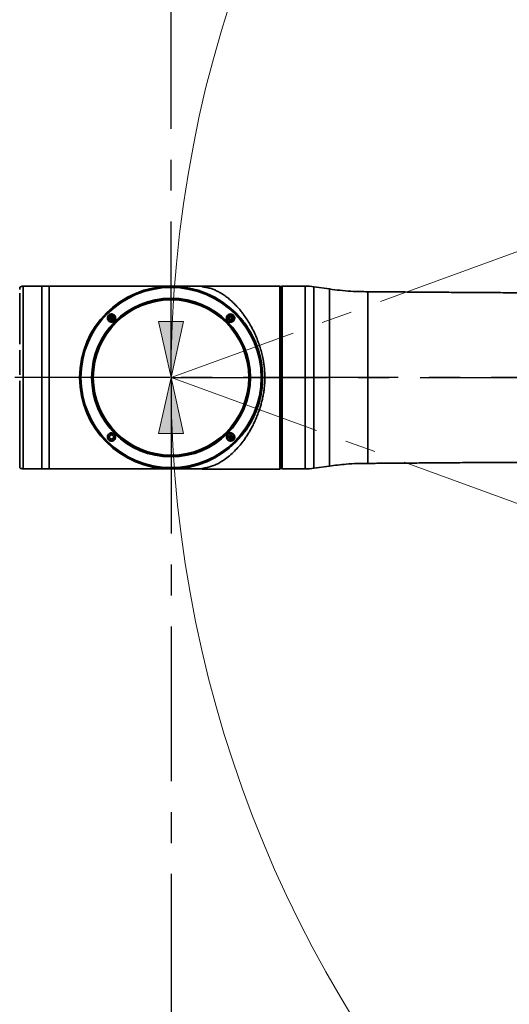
# Model space of a CAD drawing. Header units: millimetres. Extents: x 0 to 840, y 0 to 594.
# Tile 11 of 30: x 175 to 215, y 321 to 401. Entities that reach past the tile are written whole.
import ezdxf

# ---------------------------------------------------------------- set-up
doc = ezdxf.new("R2010")
doc.units = ezdxf.units.MM
doc.linetypes.add('CENTERX2', pattern=[20.32, 12.7, -2.54, 2.54, -2.54])
doc.layers.get('0').update_dxf_attribs({"lineweight": 18})
doc.layers.add('中心线层', color=6, linetype='CENTERX2', lineweight=25)
doc.layers.add('标注层', color=150, linetype='Continuous', lineweight=18)
doc.styles.add('SLDTEXTSTYLE1', font='txt', dxfattribs={"width": 0.7})
doc.dimstyles.new('SLDDIMSTYLE1', dxfattribs={"dimtxt": 7, "dimasz": 4, "dimexe": 0, "dimexo": 0.0625, "dimgap": 1.75, "dimtad": 0, "dimtih": 1, "dimtoh": 1, "dimdec": 0, "dimlfac": 10, "dimzin": 12, "dimdsep": 46, "dimtxsty": 'SLDTEXTSTYLE1', "dimcen": 0, "dimdle": 8, "dimadec": 0, "dimazin": 3, "dimtfac": 1, "dimtdec": 3, "dimtofl": 0, "dimtmove": 0, "dimatfit": 3, "dimfxl": 1, "dimfrac": 2, "dimtolj": 1, "dimarcsym": 0})

# ---------------------------------------------------------------- blocks, each defined once
blk = doc.blocks.new('块1')
at = {"linetype": 'Continuous'}
blk.add_hatch(color=7, dxfattribs=at).paths.add_polyline_path([(1094.87, 1153.97), (1089.77, 1130.97), (1099.97, 1130.97)], flags=0)
at = {"color": 7, "linetype": 'Continuous', "lineweight": 18}
for p, q in [((1094.87, 1153.97), (1089.77, 1130.97)), ((1099.97, 1130.97), (1094.87, 1153.97)), ((1089.77, 1130.97), (1099.97, 1130.97))]:
    blk.add_line(p, q, dxfattribs=at)
blk = doc.blocks.new('SW_CENTERMARKSYMBOL_1')
at = {"layer": '中心线层', "color": 0}
blk.add_line((-0.1, 0), (-100.05, 0), dxfattribs=at)
blk = doc.blocks.new('SW_CENTERMARKSYMBOL_3')
at = {"layer": '中心线层', "color": 0}
for p, q in [((0, 0.1), (0, 71.65)), ((-0.1, 0), (-71.65, 0)), ((0, 0), (-0.05, 0)), ((0, 0), (0, 0.05)), ((0, 0), (0, -0.05)), ((0, 0), (0.05, 0)), ((0.1, 0), (71.65, 0)), ((0, -0.1), (0, -71.65))]:
    blk.add_line(p, q, dxfattribs=at)
blk = doc.blocks.new('SW_CENTERMARKSYMBOL_4')
at = {"layer": '中心线层', "color": 0}
blk.add_line((-0.1, 0), (-100.05, 0), dxfattribs=at)
blk = doc.blocks.new('*X33')
at = {"layer": '标注层', "linetype": 'Continuous'}
blk.add_hatch(color=0, dxfattribs=at).paths.add_polyline_path([(136.339, 421.995), (133.944, 425.267), (133.012, 424.313)], flags=0)
at = {"layer": '标注层', "color": 0, "linetype": 'Continuous'}
for q in [(117.874, 434.391), (136.339, 421.995)]:
    blk.add_line((123.649, 434.391), q, dxfattribs=at)
at = {"layer": '标注层', "color": 0, "insert": (108.061, 434.391), "char_height": 7, "width": 35.75084, "attachment_point": 5, "style": 'SLDTEXTSTYLE1'}
blk.add_mtext('%%C1432', dxfattribs=at)

msp = doc.modelspace()

# ---------------------------------------------------------------- linework, layer by layer
at = {"color": 7, "linetype": 'CENTERX2', "lineweight": 18}
for p, q in [((254.841, 396.453), (187.559, 371.964)), ((187.559, 371.964), (254.841, 347.475))]:
    msp.add_line(p, q, dxfattribs=at)
at = {"color": 7, "linetype": 'Continuous', "lineweight": 35}
for p, q in [((176.978, 379.464), (175.432, 379.464)), ((177.558, 379.464), (176.978, 379.464)), ((187.716, 379.464), (187.558, 379.464)), ((187.694, 379.463), (187.696, 379.463)), ((190.082, 379.464), (188.888, 379.464)), ((196.128, 379.472), (190.12, 379.472)), ((196.481, 379.471), (196.207, 379.471)), ((196.535, 379.417), (196.491, 379.461)), ((196.538, 379.414), (196.535, 379.417)), ((196.678, 379.464), (196.558, 379.414)), ((198.558, 379.464), (196.678, 379.464)), ((200.546, 379.232), (199.261, 379.414)), ((182.463, 376.627), (182.455, 376.635)), ((182.622, 376.943), (182.564, 376.843)), ((182.564, 376.843), (182.622, 376.743)), ((182.737, 376.943), (182.622, 376.943)), ((182.622, 376.743), (182.737, 376.743)), ((182.737, 376.943), (182.679, 376.843)), ((182.795, 376.843), (182.679, 376.843)), ((182.795, 376.843), (182.737, 376.943)), ((182.737, 376.743), (182.795, 376.843)), ((182.896, 377.059), (182.906, 377.048)), ((192.188, 376.625), (192.203, 376.608)), ((192.22, 376.625), (192.206, 376.64)), ((192.437, 376.959), (192.337, 376.901)), ((192.337, 376.901), (192.337, 376.785)), ((192.337, 376.785), (192.437, 376.728)), ((192.537, 376.901), (192.437, 376.959)), ((192.437, 376.728), (192.537, 376.785)), ((192.537, 376.785), (192.537, 376.901)), ((192.653, 377.058), (192.666, 377.044)), ((192.693, 377.067), (192.678, 377.084)), ((182.464, 366.87), (182.452, 366.883)), ((182.897, 367.303), (182.909, 367.29)), ((182.927, 367.306), (182.914, 367.32)), ((192.221, 366.869), (192.194, 366.899)), ((192.38, 367.185), (192.322, 367.085)), ((192.322, 367.085), (192.38, 366.985)), ((192.322, 367.085), (192.437, 367.085)), ((192.495, 367.185), (192.38, 367.185)), ((192.38, 367.185), (192.437, 367.085)), ((192.38, 366.985), (192.495, 366.985)), ((192.493, 366.79), (192.732, 367.029)), ((192.553, 367.085), (192.495, 367.185)), ((192.495, 366.985), (192.553, 367.085)), ((192.654, 367.301), (192.678, 367.273)), ((182.426, 366.859), (182.439, 366.845)), ((182.601, 366.811), (182.623, 366.79)), ((175.432, 364.464), (176.978, 364.464)), ((176.978, 364.464), (177.558, 364.464)), ((187.558, 364.464), (187.716, 364.464)), ((188.888, 364.464), (190.082, 364.464)), ((190.12, 364.457), (196.481, 364.457)), ((196.481, 364.457), (196.538, 364.514)), ((196.558, 364.514), (196.678, 364.464)), ((196.678, 364.464), (198.558, 364.464)), ((199.261, 364.514), (200.546, 364.696))]:
    msp.add_line(p, q, dxfattribs=at)
at = {"color": 8, "linetype": 'Continuous', "lineweight": 35}
for points in [[(175.151, 379.187), (175.151, 379.285), (175.151, 379.349), (175.151, 379.377)], [(175.432, 378.654), (175.432, 378.872), (175.432, 379.057), (175.432, 379.208), (175.432, 379.325), (175.432, 379.407), (175.432, 379.453), (175.432, 379.464)], [(177.558, 364.464), (177.558, 364.482), (177.558, 364.535), (177.558, 364.624), (177.558, 364.748), (177.558, 364.907), (177.558, 365.099), (177.558, 365.323), (177.558, 365.579), (177.558, 365.866), (177.558, 366.182), (177.558, 366.525), (177.558, 366.895), (177.558, 367.288), (177.558, 367.704), (177.558, 368.14), (177.558, 368.594), (177.558, 369.064), (177.558, 369.548), (177.558, 370.044), (177.558, 370.549), (177.558, 371.06), (177.558, 371.576), (177.558, 372.094), (177.558, 372.611), (177.558, 373.125), (177.558, 373.633), (177.558, 374.133), (177.558, 374.624), (177.558, 375.101), (177.558, 375.564), (177.558, 376.009), (177.558, 376.435), (177.558, 376.84), (177.558, 377.221), (177.558, 377.578), (177.558, 377.908), (177.558, 378.209), (177.558, 378.481), (177.558, 378.721), (177.558, 378.93), (177.558, 379.105), (177.558, 379.246), (177.558, 379.353), (177.558, 379.424), (177.558, 379.46), (177.558, 379.464)], [(190.12, 379.417), (190.12, 379.441), (190.12, 379.458), (190.12, 379.468), (190.12, 379.472)], [(198.558, 379.464), (198.558, 379.454), (198.558, 379.409), (198.558, 379.329), (198.558, 379.214), (198.558, 379.064), (198.558, 378.881), (198.558, 378.664), (198.558, 378.416), (198.558, 378.136), (198.558, 377.828), (198.558, 377.491), (198.558, 377.128), (198.558, 376.741), (198.558, 376.33), (198.558, 375.899), (198.558, 375.45), (198.558, 374.983), (198.558, 374.502), (198.558, 374.009), (198.558, 373.507), (198.558, 372.996), (198.558, 372.482), (198.558, 371.964)], [(199.261, 379.414), (199.261, 379.404), (199.261, 379.36), (199.261, 379.28), (199.261, 379.166), (199.261, 379.017), (199.261, 378.835), (199.261, 378.62), (199.261, 378.373), (199.261, 378.096), (199.261, 377.789), (199.261, 377.455), (199.261, 377.094), (199.261, 376.709), (199.261, 376.302), (199.261, 375.873), (199.261, 375.426), (199.261, 374.963), (199.261, 374.485), (199.261, 373.996), (199.261, 373.496), (199.261, 372.99), (199.261, 372.478), (199.261, 371.964)], [(175.151, 374.691), (175.151, 375.16), (175.151, 375.614), (175.151, 376.05), (175.151, 376.467), (175.151, 376.863), (175.151, 377.235), (175.151, 377.583), (175.151, 377.903), (175.151, 378.195), (175.151, 378.457), (175.151, 378.689), (175.151, 378.888)], [(175.432, 364.464), (175.432, 364.473), (175.432, 364.516), (175.432, 364.594), (175.432, 364.708), (175.432, 364.856), (175.432, 365.038), (175.432, 365.253), (175.432, 365.5), (175.432, 365.778), (175.432, 366.086), (175.432, 366.421), (175.432, 366.783), (175.432, 367.169), (175.432, 367.579), (175.432, 368.009), (175.432, 368.458), (175.432, 368.924), (175.432, 369.404), (175.432, 369.896), (175.432, 370.399), (175.432, 370.908), (175.432, 371.423), (175.432, 371.941), (175.432, 372.458), (175.432, 372.973), (175.432, 373.483), (175.432, 373.987), (175.432, 374.48), (175.432, 374.961), (175.432, 375.429), (175.432, 375.879), (175.432, 376.311), (175.432, 376.723), (175.432, 377.111), (175.432, 377.475), (175.432, 377.813), (175.432, 378.123), (175.432, 378.404), (175.432, 378.654)], [(175.151, 372.197), (175.151, 372.707), (175.151, 373.215), (175.151, 373.716), (175.151, 374.209)], [(198.558, 371.964), (198.558, 371.447), (198.558, 370.932), (198.558, 370.422), (198.558, 369.919), (198.558, 369.426), (198.558, 368.945), (198.558, 368.479), (198.558, 368.029), (198.558, 367.598), (198.558, 367.187), (198.558, 366.8), (198.558, 366.437), (198.558, 366.1), (198.558, 365.792), (198.558, 365.512), (198.558, 365.264), (198.558, 365.047), (198.558, 364.864), (198.558, 364.714), (198.558, 364.599), (198.558, 364.519), (198.558, 364.474), (198.558, 364.464)], [(199.261, 371.964), (199.261, 371.45), (199.261, 370.939), (199.261, 370.432), (199.261, 369.932), (199.261, 369.443), (199.261, 368.965), (199.261, 368.502), (199.261, 368.055), (199.261, 367.627), (199.261, 367.219), (199.261, 366.834), (199.261, 366.474), (199.261, 366.139), (199.261, 365.833), (199.261, 365.555), (199.261, 365.308), (199.261, 365.093), (199.261, 364.911), (199.261, 364.762), (199.261, 364.648), (199.261, 364.568), (199.261, 364.524), (199.261, 364.514)], [(175.151, 364.55), (175.151, 364.551), (175.151, 364.576), (175.151, 364.636), (175.151, 364.731), (175.151, 364.86), (175.151, 365.024), (175.151, 365.22), (175.151, 365.448), (175.151, 365.708), (175.151, 365.998), (175.151, 366.315), (175.151, 366.66), (175.151, 367.03), (175.151, 367.424), (175.151, 367.839), (175.151, 368.274), (175.151, 368.726), (175.151, 369.194), (175.151, 369.675), (175.151, 370.167), (175.151, 370.668), (175.151, 371.174), (175.151, 371.685)], [(190.12, 364.457), (190.12, 364.46), (190.12, 364.47), (190.12, 364.487), (190.12, 364.511)]]:
    msp.add_lwpolyline(points, dxfattribs=at)
at = {"color": 7, "linetype": 'Continuous', "lineweight": 35}
for points in [[(176.978, 364.464), (176.978, 364.465), (176.978, 364.49), (176.978, 364.551), (176.978, 364.647), (176.978, 364.778), (176.978, 364.943), (176.978, 365.142), (176.978, 365.373), (176.978, 365.636), (176.978, 365.928), (176.978, 366.25), (176.978, 366.599), (176.978, 366.973), (176.978, 367.371), (176.978, 367.791), (176.978, 368.231), (176.978, 368.689), (176.978, 369.162), (176.978, 369.649), (176.978, 370.146), (176.978, 370.653), (176.978, 371.165), (176.978, 371.682), (176.978, 372.199), (176.978, 372.716), (176.978, 373.229), (176.978, 373.736), (176.978, 374.235), (176.978, 374.722), (176.978, 375.197), (176.978, 375.656), (176.978, 376.098), (176.978, 376.52), (176.978, 376.92), (176.978, 377.296), (176.978, 377.648), (176.978, 377.972), (176.978, 378.267), (176.978, 378.533), (176.978, 378.767), (176.978, 378.968), (176.978, 379.137), (176.978, 379.271), (176.978, 379.37), (176.978, 379.434), (176.978, 379.463), (176.978, 379.464)], [(176.978, 379.464), (176.978, 379.46), (176.978, 379.424), (176.978, 379.353), (176.978, 379.246), (176.978, 379.105), (176.978, 378.93), (176.978, 378.721), (176.978, 378.481), (176.978, 378.209), (176.978, 377.908), (176.978, 377.578), (176.978, 377.221), (176.978, 376.84), (176.978, 376.435), (176.978, 376.009), (176.978, 375.564), (176.978, 375.101), (176.978, 374.624), (176.978, 374.133), (176.978, 373.633), (176.978, 373.125), (176.978, 372.611), (176.978, 372.094), (176.978, 371.576), (176.978, 371.06), (176.978, 370.549), (176.978, 370.044), (176.978, 369.548), (176.978, 369.064), (176.978, 368.594), (176.978, 368.14), (176.978, 367.704), (176.978, 367.288), (176.978, 366.895), (176.978, 366.525), (176.978, 366.182), (176.978, 365.866), (176.978, 365.579), (176.978, 365.323), (176.978, 365.099), (176.978, 364.907), (176.978, 364.748), (176.978, 364.624), (176.978, 364.535), (176.978, 364.482), (176.978, 364.464)], [(196.128, 379.472), (196.128, 379.472), (196.128, 379.472), (196.128, 379.472), (196.128, 379.472), (196.128, 379.472), (196.128, 379.472), (196.128, 379.472), (196.128, 379.472)], [(196.481, 364.457), (196.481, 364.461), (196.481, 364.497), (196.481, 364.567), (196.481, 364.673), (196.481, 364.813), (196.481, 364.987), (196.481, 365.194), (196.481, 365.434), (196.481, 365.703), (196.481, 366.003), (196.481, 366.331), (196.481, 366.685), (196.481, 367.064), (196.481, 367.467), (196.481, 367.891), (196.481, 368.334), (196.481, 368.794), (196.481, 369.269), (196.481, 369.757), (196.481, 370.255), (196.481, 370.762), (196.481, 371.274), (196.481, 371.789), (196.481, 372.306), (196.481, 372.82), (196.481, 373.331), (196.481, 373.835), (196.481, 374.33), (196.481, 374.814), (196.481, 375.285), (196.481, 375.74), (196.481, 376.177), (196.481, 376.594), (196.481, 376.989), (196.481, 377.361), (196.481, 377.706), (196.481, 378.025), (196.481, 378.315), (196.481, 378.575), (196.481, 378.804), (196.481, 379.001), (196.481, 379.164), (196.481, 379.293), (196.481, 379.388), (196.481, 379.447), (196.481, 379.471)], [(196.538, 364.514), (196.538, 364.518), (196.538, 364.554), (196.538, 364.624), (196.538, 364.729), (196.538, 364.868), (196.538, 365.041), (196.538, 365.247), (196.538, 365.484), (196.538, 365.752), (196.538, 366.05), (196.538, 366.375), (196.538, 366.727), (196.538, 367.104), (196.538, 367.504), (196.538, 367.924), (196.538, 368.364), (196.538, 368.821), (196.538, 369.293), (196.538, 369.778), (196.538, 370.272), (196.538, 370.775), (196.538, 371.284), (196.538, 371.795), (196.538, 372.308), (196.538, 372.819), (196.538, 373.325), (196.538, 373.826), (196.538, 374.317), (196.538, 374.798), (196.538, 375.265), (196.538, 375.716), (196.538, 376.15), (196.538, 376.564), (196.538, 376.956), (196.538, 377.324), (196.538, 377.667), (196.538, 377.983), (196.538, 378.271), (196.538, 378.528), (196.538, 378.755), (196.538, 378.95), (196.538, 379.111), (196.538, 379.239), (196.538, 379.332), (196.538, 379.39), (196.538, 379.414)], [(196.558, 379.414), (196.558, 379.396), (196.558, 379.343), (196.558, 379.255), (196.558, 379.132), (196.558, 378.975), (196.558, 378.784), (196.558, 378.561), (196.558, 378.306), (196.558, 378.021), (196.558, 377.708), (196.558, 377.367), (196.558, 377), (196.558, 376.609), (196.558, 376.196), (196.558, 375.763), (196.558, 375.312), (196.558, 374.845), (196.558, 374.364), (196.558, 373.872), (196.558, 373.37), (196.558, 372.862), (196.558, 372.35), (196.558, 371.835), (196.558, 371.322), (196.558, 370.811), (196.558, 370.306), (196.558, 369.809), (196.558, 369.322), (196.558, 368.848), (196.558, 368.389), (196.558, 367.946), (196.558, 367.523), (196.558, 367.121), (196.558, 366.742), (196.558, 366.388), (196.558, 366.06), (196.558, 365.761), (196.558, 365.491), (196.558, 365.252), (196.558, 365.045), (196.558, 364.871), (196.558, 364.731), (196.558, 364.625), (196.558, 364.554), (196.558, 364.519), (196.558, 364.514)], [(196.678, 379.464), (196.678, 379.46), (196.678, 379.424), (196.678, 379.353), (196.678, 379.246), (196.678, 379.105), (196.678, 378.93), (196.678, 378.721), (196.678, 378.481), (196.678, 378.209), (196.678, 377.908), (196.678, 377.578), (196.678, 377.221), (196.678, 376.84), (196.678, 376.435), (196.678, 376.009), (196.678, 375.564), (196.678, 375.101), (196.678, 374.624), (196.678, 374.133), (196.678, 373.633), (196.678, 373.125), (196.678, 372.611), (196.678, 372.094), (196.678, 371.576), (196.678, 371.06), (196.678, 370.549), (196.678, 370.044), (196.678, 369.548), (196.678, 369.064), (196.678, 368.594), (196.678, 368.14), (196.678, 367.704), (196.678, 367.288), (196.678, 366.895), (196.678, 366.525), (196.678, 366.182), (196.678, 365.866), (196.678, 365.579), (196.678, 365.323), (196.678, 365.099), (196.678, 364.907), (196.678, 364.748), (196.678, 364.624), (196.678, 364.535), (196.678, 364.482), (196.678, 364.464)], [(200.546, 364.696), (200.546, 364.714), (200.546, 364.767), (200.546, 364.855), (200.546, 364.978), (200.546, 365.135), (200.546, 365.325), (200.546, 365.547), (200.546, 365.801), (200.546, 366.084), (200.546, 366.397), (200.546, 366.736), (200.546, 367.101), (200.546, 367.49), (200.546, 367.9), (200.546, 368.33), (200.546, 368.778), (200.546, 369.242), (200.546, 369.718), (200.546, 370.206), (200.546, 370.702), (200.546, 371.204), (200.546, 371.71), (200.546, 372.218), (200.546, 372.724), (200.546, 373.226), (200.546, 373.722), (200.546, 374.21), (200.546, 374.687), (200.546, 375.15), (200.546, 375.598), (200.546, 376.028), (200.546, 376.439), (200.546, 376.827), (200.546, 377.192), (200.546, 377.532), (200.546, 377.844), (200.546, 378.128), (200.546, 378.381), (200.546, 378.604), (200.546, 378.794), (200.546, 378.95), (200.546, 379.073), (200.546, 379.161), (200.546, 379.214), (200.546, 379.232)], [(203.684, 364.919), (203.684, 364.937), (203.684, 364.99), (203.684, 365.08), (203.684, 365.204), (203.684, 365.363), (203.684, 365.555), (203.684, 365.78), (203.684, 366.037), (203.684, 366.324), (203.684, 366.64), (203.684, 366.982), (203.684, 367.35), (203.684, 367.742), (203.684, 368.155), (203.684, 368.588), (203.684, 369.037), (203.684, 369.502), (203.684, 369.979), (203.684, 370.466), (203.684, 370.961), (203.684, 371.461), (203.684, 371.964), (203.684, 372.467), (203.684, 372.967), (203.684, 373.462), (203.684, 373.949), (203.684, 374.426), (203.684, 374.891), (203.684, 375.341), (203.684, 375.773), (203.684, 376.186), (203.684, 376.578), (203.684, 376.946), (203.684, 377.289), (203.684, 377.604), (203.684, 377.891), (203.684, 378.148), (203.684, 378.373), (203.684, 378.565), (203.684, 378.724), (203.684, 378.848), (203.684, 378.938), (203.684, 378.992), (203.684, 379.009)]]:
    msp.add_lwpolyline(points, dxfattribs=at)
for centre, radius in [((187.558, 371.964), 7.5), ((187.558, 371.964), 7.473), ((187.558, 371.964), 7.468), ((187.558, 371.964), 7.388), ((187.558, 371.964), 6.514), ((187.558, 371.964), 6.486), ((187.558, 371.964), 6.425), ((187.558, 371.964), 6.375), ((182.679, 376.843), 0.3), ((182.679, 367.085), 0.3), ((192.437, 367.085), 0.3)]:
    msp.add_circle(centre, radius, dxfattribs=at)
at = {"color": 7, "linetype": 'Continuous', "lineweight": 18}
msp.add_arc((287.559, 371.964), 100, 275, 265, dxfattribs=at)
at = {"color": 7, "linetype": 'CENTERX2', "lineweight": 18}
msp.add_arc((187.559, 371.964), 71.6, 20, 340, dxfattribs=at)
at = {"color": 7, "linetype": 'Continuous', "lineweight": 35}
for centre, radius, start, end in [((175.432, 378.964), 0.5, 90, 124.07721), ((190.12, 379.372), 0.0995, 90, 112.33165), ((192.82, 379.46), 2.738, 179.90832, 180.04959), ((198.557, 374.464), 5, 81.91437, 89.99016), ((192.437, 376.843), 0.3, 60.28935, 45), ((175.432, 364.964), 0.5, 235.92281, 270), ((192.823, 364.468), 2.74, 179.95045, 180.09162), ((190.12, 364.556), 0.0995, 247.66835, 270), ((198.557, 369.464), 5, 270.00984, 278.08563)]:
    msp.add_arc(centre, radius, start, end, dxfattribs=at)
for points, knots in [([(187.558, 379.464), (187.556, 379.464), (187.552, 379.464), (187.511, 379.464), (187.422, 379.464), (187.261, 379.464), (187.018, 379.464), (186.69, 379.464), (186.288, 379.464), (185.836, 379.464), (185.366, 379.464), (184.919, 379.464), (184.469, 379.464), (184.04, 379.464), (183.641, 379.464), (183.262, 379.464), (182.877, 379.464), (182.407, 379.464), (181.834, 379.464), (181.174, 379.464), (180.508, 379.464), (179.867, 379.464), (179.266, 379.464), (178.754, 379.464), (178.335, 379.464), (178.012, 379.464), (177.78, 379.464), (177.636, 379.464), (177.581, 379.464), (177.558, 379.464)], [0, 0, 0, 0, 0.351029, 0.771591, 1.251708, 1.79236, 2.392819, 2.932788, 3.500296, 4.082469, 4.518957, 4.944923, 5.335463, 5.684708, 5.994292, 6.266228, 6.536841, 6.8329, 7.262925, 7.714117, 8.14885, 8.559295, 8.940877, 9.28892, 9.523574, 9.729428, 9.895741, 9.958012, 9.999998, 9.999998, 9.999998, 9.999998]), ([(189.6, 379.463), (189.51, 379.463), (189.323, 379.463), (189.043, 379.463), (188.782, 379.463), (188.56, 379.463), (188.369, 379.463), (188.171, 379.463), (187.959, 379.463), (187.793, 379.463), (187.722, 379.463), (187.7, 379.463)], [0, 0, 0, 0, 0.199783, 0.414547, 0.655674, 0.847002, 1.007147, 1.2082, 1.457852, 1.756949, 1.899888, 1.899888, 1.899888, 1.899888]), ([(189.568, 379.463), (189.598, 379.463), (189.681, 379.463), (189.814, 379.463), (189.96, 379.461), (190.042, 379.459), (190.082, 379.457)], [0, 0, 0, 0, 0.0824559, 0.2268985, 0.3709619, 0.5145819, 0.5145819, 0.5145819, 0.5145819]), ([(190.082, 379.457), (190.084, 379.453), (190.086, 379.446), (190.094, 379.432), (190.103, 379.425), (190.109, 379.42), (190.115, 379.418), (190.118, 379.417), (190.119, 379.417), (190.12, 379.417)], [0, 0, 0, 0, 0.02915797, 0.04373867, 0.05102919, 0.05596244, 0.05744815, 0.05795552, 0.05831857, 0.05831857, 0.05831857, 0.05831857]), ([(190.12, 379.417), (190.231, 379.401), (190.457, 379.369), (190.765, 379.29), (191.056, 379.188), (191.338, 379.062), (191.618, 378.912), (191.911, 378.725), (192.207, 378.507), (192.492, 378.266), (192.759, 378.011), (193.01, 377.746), (193.243, 377.473), (193.493, 377.154), (193.753, 376.783), (194.023, 376.346), (194.274, 375.883), (194.503, 375.394), (194.702, 374.9), (194.866, 374.416), (194.999, 373.945), (195.125, 373.382), (195.227, 372.723), (195.242, 372.214), (195.249, 371.964)], [0, 0, 0, 0, 0.38468, 0.791324, 1.219592, 1.590675, 1.996817, 2.438086, 2.891024, 3.325184, 3.740611, 4.137358, 4.515492, 4.875082, 5.381214, 5.860551, 6.344987, 6.837381, 7.307695, 7.730279, 8.136484, 8.527165, 9.145883, 9.743, 9.743, 9.743, 9.743]), ([(196.207, 379.471), (196.197, 379.471), (196.176, 379.471), (196.15, 379.471), (196.132, 379.471), (196.129, 379.472), (196.128, 379.472)], [0, 0, 0, 0, 0.0196788, 0.03927757, 0.05892582, 0.07860698, 0.07860698, 0.07860698, 0.07860698]), ([(196.481, 379.471), (196.481, 379.471), (196.481, 379.471), (196.482, 379.47), (196.484, 379.468), (196.487, 379.465), (196.49, 379.462), (196.491, 379.461)], [0, 0, 0, 0, 0.00196214, 0.00391667, 0.00663368, 0.01040689, 0.0142229, 0.0142229, 0.0142229, 0.0142229]), ([(200.546, 379.232), (200.828, 379.193), (201.414, 379.111), (202.239, 379.044), (203.003, 379.015), (203.462, 379.011), (203.684, 379.009)], [0, 0, 0, 0, 0.856748, 1.772184, 2.483085, 3.149532, 3.149532, 3.149532, 3.149532]), ([(203.684, 379.009), (204.094, 379.006), (204.934, 379), (206.239, 378.99), (207.635, 378.979), (209.14, 378.967), (210.74, 378.954), (212.414, 378.943), (214.133, 378.933), (215.874, 378.925), (217.038, 378.922), (217.617, 378.921)], [0, 0, 0, 0, 1.229217, 2.521134, 3.913385, 5.420127, 7.036293, 8.710728, 10.442233, 12.195532, 13.933086, 13.933086, 13.933086, 13.933086]), ([(182.925, 377.073), (182.891, 377.102), (182.84, 377.147), (182.754, 377.176), (182.667, 377.187), (182.557, 377.169), (182.443, 377.1), (182.363, 376.991), (182.332, 376.86), (182.351, 376.725), (182.403, 376.654), (182.428, 376.619)], [0, 0, 0, 0, 0.134732, 0.20318, 0.271422, 0.397966, 0.527667, 0.659251, 0.790821, 0.92244, 1.054233, 1.054233, 1.054233, 1.054233]), ([(182.455, 376.635), (182.44, 376.653), (182.413, 376.688), (182.382, 376.76), (182.371, 376.835), (182.38, 376.91), (182.405, 376.985), (182.462, 377.067), (182.546, 377.122), (182.622, 377.144), (182.697, 377.151), (182.773, 377.137), (182.844, 377.104), (182.878, 377.075), (182.896, 377.059)], [0, 0, 0, 0, 0.0705167, 0.1331956, 0.2348458, 0.2964536, 0.3563826, 0.4710398, 0.585933, 0.6459094, 0.7075277, 0.8102727, 0.873695, 0.9450678, 0.9450678, 0.9450678, 0.9450678]), ([(182.679, 377.128), (182.699, 377.127), (182.751, 377.124), (182.83, 377.091), (182.904, 377.027), (182.952, 376.942), (182.97, 376.847), (182.955, 376.75), (182.908, 376.664), (182.836, 376.599), (182.756, 376.564), (182.682, 376.556), (182.608, 376.564), (182.528, 376.595), (182.455, 376.659), (182.406, 376.744), (182.389, 376.84), (182.404, 376.936), (182.45, 377.022), (182.522, 377.087), (182.603, 377.123), (182.657, 377.127), (182.679, 377.128)], [0, 0, 0, 0, 0.059782, 0.155789, 0.251794, 0.347798, 0.443804, 0.53981, 0.635814, 0.731822, 0.827829, 0.894341, 0.954125, 1.050132, 1.146137, 1.242141, 1.338147, 1.434153, 1.530159, 1.626164, 1.722171, 1.788689, 1.788689, 1.788689, 1.788689]), ([(182.428, 376.619), (182.459, 376.592), (182.51, 376.546), (182.598, 376.516), (182.688, 376.505), (182.774, 376.52), (182.851, 376.556), (182.92, 376.608), (182.973, 376.678), (183.004, 376.761), (183.018, 376.849), (183.004, 376.94), (182.968, 377.02), (182.938, 377.056), (182.925, 377.073)], [0, 0, 0, 0, 0.122227, 0.20575, 0.275144, 0.395898, 0.46173, 0.527329, 0.649297, 0.718761, 0.789282, 0.915089, 0.988368, 1.054411, 1.054411, 1.054411, 1.054411]), ([(182.906, 377.048), (182.922, 377.029), (182.95, 376.993), (182.98, 376.92), (182.99, 376.846), (182.981, 376.772), (182.955, 376.697), (182.897, 376.615), (182.813, 376.561), (182.737, 376.539), (182.664, 376.533), (182.59, 376.546), (182.518, 376.579), (182.482, 376.61), (182.463, 376.627)], [0, 0, 0, 0, 0.075109, 0.1395432, 0.2359508, 0.2984119, 0.3587739, 0.4729629, 0.5873831, 0.6479663, 0.7107151, 0.8059783, 0.8714037, 0.9485214, 0.9485214, 0.9485214, 0.9485214]), ([(182.679, 377.008), (182.698, 377.006), (182.735, 377.003), (182.784, 376.974), (182.822, 376.932), (182.843, 376.88), (182.846, 376.824), (182.83, 376.769), (182.798, 376.724), (182.751, 376.691), (182.709, 376.679), (182.667, 376.677), (182.624, 376.684), (182.574, 376.712), (182.537, 376.754), (182.515, 376.806), (182.512, 376.863), (182.528, 376.917), (182.561, 376.963), (182.607, 376.995), (182.649, 377.007), (182.674, 377.008), (182.679, 377.008)], [0, 0, 0, 0, 0.055585, 0.111175, 0.166764, 0.222351, 0.277942, 0.33353, 0.389118, 0.444709, 0.500294, 0.517713, 0.573306, 0.628891, 0.684481, 0.740069, 0.795661, 0.851247, 0.906835, 0.962426, 1.018017, 1.035438, 1.035438, 1.035438, 1.035438]), ([(192.678, 377.084), (192.644, 377.111), (192.575, 377.165), (192.443, 377.19), (192.315, 377.167), (192.205, 377.097), (192.128, 376.992), (192.097, 376.865), (192.113, 376.733), (192.163, 376.661), (192.188, 376.625)], [0, 0, 0, 0, 0.129013, 0.257994, 0.386912, 0.515836, 0.64478, 0.773752, 0.902706, 1.031602, 1.031602, 1.031602, 1.031602]), ([(192.206, 376.64), (192.184, 376.672), (192.15, 376.719), (192.132, 376.797), (192.128, 376.868), (192.143, 376.941), (192.178, 377.011), (192.223, 377.066), (192.279, 377.107), (192.35, 377.14), (192.445, 377.154), (192.56, 377.132), (192.622, 377.083), (192.653, 377.058)], [0, 0, 0, 0, 0.1124644, 0.1721638, 0.2340916, 0.3271572, 0.3927231, 0.4708121, 0.5408946, 0.6034023, 0.7054714, 0.8256018, 0.9396991, 0.9396991, 0.9396991, 0.9396991]), ([(192.722, 376.843), (192.721, 376.823), (192.718, 376.771), (192.685, 376.692), (192.622, 376.618), (192.537, 376.57), (192.441, 376.553), (192.344, 376.568), (192.259, 376.614), (192.193, 376.686), (192.159, 376.767), (192.15, 376.841), (192.158, 376.915), (192.189, 376.994), (192.253, 377.068), (192.338, 377.116), (192.434, 377.134), (192.53, 377.118), (192.616, 377.072), (192.682, 377), (192.717, 376.919), (192.721, 376.865), (192.722, 376.843)], [0, 0, 0, 0, 0.059785, 0.155789, 0.251797, 0.3478, 0.443805, 0.539808, 0.635817, 0.731821, 0.827826, 0.894343, 0.954128, 1.050134, 1.146138, 1.242146, 1.338151, 1.434154, 1.530159, 1.626166, 1.722171, 1.788688, 1.788688, 1.788688, 1.788688]), ([(192.203, 376.608), (192.237, 376.581), (192.306, 376.527), (192.437, 376.502), (192.565, 376.525), (192.673, 376.593), (192.737, 376.678), (192.767, 376.758), (192.781, 376.845), (192.769, 376.934), (192.734, 377.015), (192.707, 377.05), (192.693, 377.067)], [0, 0, 0, 0, 0.128862, 0.257616, 0.386405, 0.515273, 0.634354, 0.703006, 0.771809, 0.898726, 0.967511, 1.032178, 1.032178, 1.032178, 1.032178]), ([(192.666, 377.044), (192.689, 377.012), (192.723, 376.964), (192.741, 376.886), (192.744, 376.813), (192.728, 376.74), (192.693, 376.671), (192.648, 376.617), (192.591, 376.575), (192.518, 376.543), (192.424, 376.53), (192.311, 376.552), (192.25, 376.601), (192.22, 376.625)], [0, 0, 0, 0, 0.1136326, 0.1733436, 0.2349263, 0.3327872, 0.3956183, 0.4676576, 0.5438684, 0.6095117, 0.7085922, 0.8269671, 0.9397198, 0.9397198, 0.9397198, 0.9397198]), ([(192.602, 376.843), (192.601, 376.825), (192.597, 376.787), (192.568, 376.738), (192.527, 376.701), (192.474, 376.679), (192.418, 376.676), (192.364, 376.692), (192.318, 376.725), (192.285, 376.771), (192.274, 376.813), (192.271, 376.856), (192.279, 376.899), (192.306, 376.948), (192.348, 376.986), (192.4, 377.007), (192.457, 377.01), (192.511, 376.994), (192.557, 376.961), (192.589, 376.915), (192.601, 376.873), (192.602, 376.849), (192.602, 376.843)], [0, 0, 0, 0, 0.055589, 0.111177, 0.16677, 0.222355, 0.277941, 0.333533, 0.389119, 0.444711, 0.500296, 0.517718, 0.573306, 0.628895, 0.684486, 0.740074, 0.79566, 0.85125, 0.906841, 0.96243, 1.018017, 1.035438, 1.035438, 1.035438, 1.035438]), ([(194.637, 374.474), (194.637, 374.474), (194.637, 374.474), (194.637, 374.474), (194.637, 374.474), (194.637, 374.474), (194.636, 374.476), (194.633, 374.483), (194.621, 374.511), (194.599, 374.567), (194.554, 374.674), (194.518, 374.759), (194.495, 374.816)], [0, 0, 0, 0, 0.0000132, 0.0000346, 0.0001163, 0.0004123, 0.0015467, 0.0059755, 0.0234855, 0.0930984, 0.1857568, 0.3710147, 0.3710147, 0.3710147, 0.3710147]), ([(194.86, 373.709), (194.861, 373.705), (194.9, 373.555), (194.948, 373.293), (195.003, 372.93), (195.036, 372.603), (195.056, 372.281), (195.061, 372.01), (195.059, 371.793), (195.053, 371.613), (195.042, 371.419), (195.026, 371.224), (195.007, 371.05), (194.983, 370.869), (194.952, 370.669), (194.922, 370.498), (194.901, 370.402), (194.897, 370.384)], [0, 0, 0, 0, 0.013766, 0.472926, 0.804453, 1.118761, 1.459156, 1.764551, 1.92364, 2.102612, 2.301674, 2.502866, 2.686105, 2.825445, 3.053566, 3.295064, 3.351577, 3.351577, 3.351577, 3.351577]), ([(195.249, 371.964), (195.248, 371.84), (195.244, 371.59), (195.215, 371.213), (195.168, 370.834), (195.104, 370.464), (195.026, 370.105), (194.935, 369.755), (194.829, 369.403), (194.706, 369.047), (194.566, 368.689), (194.409, 368.329), (194.238, 367.98), (194.058, 367.648), (193.87, 367.333), (193.671, 367.028), (193.425, 366.683), (193.122, 366.305), (192.754, 365.906), (192.347, 365.53), (191.943, 365.221), (191.565, 364.984), (191.222, 364.809), (190.879, 364.674), (190.525, 364.571), (190.255, 364.531), (190.12, 364.511)], [0, 0, 0, 0, 0.296694, 0.598036, 0.904728, 1.217435, 1.507494, 1.80607, 2.113528, 2.430213, 2.764921, 3.110833, 3.46823, 3.815851, 4.155171, 4.50828, 4.875295, 5.41978, 6.005742, 6.633399, 7.302916, 7.829164, 8.304675, 8.791351, 9.270658, 9.743089, 9.743089, 9.743089, 9.743089]), ([(182.914, 367.32), (182.88, 367.347), (182.813, 367.4), (182.684, 367.426), (182.555, 367.405), (182.441, 367.334), (182.365, 367.228), (182.338, 367.123), (182.341, 367.038), (182.357, 366.972), (182.384, 366.911), (182.412, 366.876), (182.426, 366.859)], [0, 0, 0, 0, 0.127649, 0.250858, 0.381339, 0.51687, 0.647149, 0.768819, 0.835727, 0.902777, 0.96948, 1.035222, 1.035222, 1.035222, 1.035222]), ([(182.452, 366.883), (182.43, 366.914), (182.395, 366.962), (182.376, 367.04), (182.372, 367.114), (182.388, 367.189), (182.424, 367.258), (182.469, 367.311), (182.526, 367.353), (182.597, 367.384), (182.672, 367.396), (182.744, 367.387), (182.821, 367.364), (182.867, 367.327), (182.897, 367.303)], [0, 0, 0, 0, 0.1139532, 0.1738151, 0.23554, 0.3357111, 0.3991225, 0.4713473, 0.5458549, 0.6100443, 0.7070285, 0.7690712, 0.8290416, 0.9425147, 0.9425147, 0.9425147, 0.9425147]), ([(182.394, 367.085), (182.396, 367.105), (182.399, 367.157), (182.432, 367.236), (182.495, 367.31), (182.58, 367.358), (182.676, 367.375), (182.772, 367.36), (182.858, 367.314), (182.924, 367.242), (182.958, 367.161), (182.967, 367.087), (182.959, 367.013), (182.927, 366.934), (182.863, 366.86), (182.779, 366.812), (182.683, 366.795), (182.586, 366.81), (182.5, 366.856), (182.435, 366.928), (182.4, 367.009), (182.396, 367.063), (182.394, 367.085)], [0, 0, 0, 0, 0.059785, 0.155788, 0.251794, 0.347799, 0.443804, 0.539808, 0.635816, 0.73182, 0.827825, 0.894342, 0.954127, 1.050132, 1.146137, 1.242142, 1.338147, 1.434151, 1.530159, 1.626163, 1.722169, 1.788687, 1.788687, 1.788687, 1.788687]), ([(182.439, 366.845), (182.455, 366.83), (182.488, 366.8), (182.564, 366.761), (182.673, 366.737), (182.802, 366.761), (182.897, 366.822), (182.956, 366.89), (182.996, 366.966), (183.019, 367.067), (183.005, 367.17), (182.971, 367.251), (182.942, 367.288), (182.927, 367.306)], [0, 0, 0, 0, 0.065212, 0.13105, 0.254484, 0.389113, 0.517306, 0.588971, 0.660106, 0.776418, 0.897233, 0.966536, 1.035622, 1.035622, 1.035622, 1.035622]), ([(182.909, 367.29), (182.931, 367.259), (182.966, 367.211), (182.985, 367.134), (182.989, 367.063), (182.975, 366.991), (182.942, 366.922), (182.897, 366.866), (182.841, 366.823), (182.767, 366.789), (182.671, 366.774), (182.556, 366.796), (182.494, 366.846), (182.464, 366.87)], [0, 0, 0, 0, 0.1126936, 0.1727739, 0.2352598, 0.3256206, 0.3897827, 0.4664404, 0.5399411, 0.6050705, 0.7099538, 0.828435, 0.9424245, 0.9424245, 0.9424245, 0.9424245]), ([(182.514, 367.085), (182.516, 367.104), (182.52, 367.141), (182.548, 367.19), (182.59, 367.228), (182.642, 367.249), (182.699, 367.252), (182.753, 367.236), (182.799, 367.203), (182.831, 367.157), (182.843, 367.115), (182.845, 367.072), (182.838, 367.029), (182.811, 366.98), (182.768, 366.942), (182.716, 366.921), (182.66, 366.918), (182.606, 366.934), (182.56, 366.967), (182.527, 367.013), (182.515, 367.055), (182.515, 367.079), (182.514, 367.085)], [0, 0, 0, 0, 0.055588, 0.111177, 0.166767, 0.222353, 0.277944, 0.333532, 0.389123, 0.444711, 0.500299, 0.517719, 0.573308, 0.628896, 0.684483, 0.740077, 0.795663, 0.851253, 0.906839, 0.962426, 1.018015, 1.035437, 1.035437, 1.035437, 1.035437]), ([(192.706, 367.288), (192.676, 367.32), (192.615, 367.382), (192.507, 367.416), (192.417, 367.42), (192.329, 367.405), (192.248, 367.363), (192.183, 367.302), (192.134, 367.23), (192.099, 367.127), (192.105, 367.019), (192.135, 366.934), (192.161, 366.896), (192.174, 366.877)], [0, 0, 0, 0, 0.131904, 0.260104, 0.330991, 0.40157, 0.526917, 0.596298, 0.665985, 0.783553, 0.91523, 0.984177, 1.054144, 1.054144, 1.054144, 1.054144]), ([(192.194, 366.899), (192.181, 366.919), (192.156, 366.955), (192.132, 367.03), (192.126, 367.125), (192.159, 367.233), (192.232, 367.323), (192.333, 367.382), (192.441, 367.398), (192.53, 367.381), (192.6, 367.349), (192.635, 367.318), (192.654, 367.301)], [0, 0, 0, 0, 0.0708454, 0.1338844, 0.2361052, 0.352531, 0.4638319, 0.5736975, 0.6927494, 0.782639, 0.8465574, 0.922968, 0.922968, 0.922968, 0.922968]), ([(192.174, 366.877), (192.205, 366.845), (192.266, 366.782), (192.395, 366.741), (192.507, 366.747), (192.59, 366.779), (192.664, 366.825), (192.737, 366.908), (192.781, 367.031), (192.776, 367.145), (192.746, 367.231), (192.719, 367.27), (192.706, 367.288)], [0, 0, 0, 0, 0.131855, 0.263552, 0.395176, 0.461222, 0.527417, 0.653852, 0.783314, 0.909319, 0.988895, 1.054821, 1.054821, 1.054821, 1.054821]), ([(192.678, 367.273), (192.691, 367.255), (192.715, 367.22), (192.74, 367.145), (192.747, 367.049), (192.713, 366.938), (192.638, 366.847), (192.535, 366.789), (192.428, 366.774), (192.34, 366.793), (192.273, 366.824), (192.24, 366.853), (192.221, 366.869)], [0, 0, 0, 0, 0.0677094, 0.1297017, 0.2362925, 0.3531852, 0.4671523, 0.5783624, 0.698075, 0.7840305, 0.845614, 0.9195682, 0.9195682, 0.9195682, 0.9195682]), ([(192.437, 366.92), (192.419, 366.922), (192.382, 366.926), (192.332, 366.954), (192.295, 366.996), (192.273, 367.048), (192.27, 367.105), (192.286, 367.159), (192.319, 367.205), (192.365, 367.237), (192.407, 367.249), (192.45, 367.251), (192.493, 367.244), (192.542, 367.216), (192.58, 367.174), (192.601, 367.122), (192.604, 367.066), (192.589, 367.011), (192.556, 366.965), (192.509, 366.933), (192.467, 366.921), (192.443, 366.92), (192.437, 366.92)], [0, 0, 0, 0, 0.05559, 0.11118, 0.166768, 0.222354, 0.277944, 0.333533, 0.389121, 0.444712, 0.500298, 0.517721, 0.573309, 0.628899, 0.684486, 0.740074, 0.795664, 0.851251, 0.90684, 0.96243, 1.018016, 1.035437, 1.035437, 1.035437, 1.035437]), ([(177.558, 364.464), (177.581, 364.464), (177.636, 364.464), (177.797, 364.464), (178.069, 364.464), (178.459, 364.464), (178.91, 364.464), (179.408, 364.464), (179.941, 364.464), (180.533, 364.464), (181.174, 364.464), (181.834, 364.464), (182.453, 364.464), (183.004, 364.464), (183.523, 364.464), (184.001, 364.464), (184.469, 364.464), (184.919, 364.464), (185.366, 364.464), (185.836, 364.464), (186.288, 364.464), (186.69, 364.464), (186.999, 364.464), (187.223, 364.464), (187.376, 364.464), (187.473, 364.464), (187.528, 364.464), (187.554, 364.464), (187.557, 364.464), (187.558, 364.464)], [0, 0, 0, 0, 0.041985, 0.104255, 0.302511, 0.551793, 0.837284, 1.15158, 1.490519, 1.851159, 2.285889, 2.737077, 3.167098, 3.556263, 3.910919, 4.315181, 4.664423, 5.05496, 5.480921, 5.917406, 6.499574, 7.067077, 7.607041, 8.111406, 8.575029, 8.99566, 9.375398, 9.712804, 9.999998, 9.999998, 9.999998, 9.999998]), ([(187.692, 364.465), (187.717, 364.465), (187.789, 364.465), (187.959, 364.465), (188.171, 364.465), (188.369, 364.465), (188.56, 364.465), (188.782, 364.465), (189.043, 364.465), (189.323, 364.465), (189.51, 364.465), (189.6, 364.465)], [0, 0, 0, 0, 0.157613, 0.455526, 0.704192, 0.90445, 1.06396, 1.254532, 1.494705, 1.708621, 1.907716, 1.907716, 1.907716, 1.907716]), ([(190.082, 364.471), (190.041, 364.47), (189.959, 364.467), (189.812, 364.466), (189.68, 364.465), (189.597, 364.465), (189.568, 364.465)], [0, 0, 0, 0, 0.144854, 0.289462, 0.4340368, 0.5146278, 0.5146278, 0.5146278, 0.5146278]), ([(190.12, 364.511), (190.119, 364.511), (190.111, 364.51), (190.1, 364.5), (190.085, 364.484), (190.083, 364.476), (190.082, 364.471)], [0, 0, 0, 0, 0.00059759, 0.00442062, 0.02912418, 0.05824741, 0.05824741, 0.05824741, 0.05824741]), ([(203.684, 364.919), (203.398, 364.916), (202.808, 364.911), (201.981, 364.867), (201.22, 364.791), (200.765, 364.727), (200.546, 364.696)], [0, 0, 0, 0, 0.85692, 1.772506, 2.483197, 3.149538, 3.149538, 3.149538, 3.149538]), ([(217.618, 365.007), (217.028, 365.006), (215.843, 365.003), (214.071, 364.995), (212.322, 364.985), (210.632, 364.973), (209.038, 364.961), (207.557, 364.949), (206.19, 364.938), (204.911, 364.928), (204.086, 364.922), (203.684, 364.919)], [0, 0, 0, 0, 1.769508, 3.554652, 5.315832, 7.01603, 8.625036, 10.097954, 11.460584, 12.727227, 13.934186, 13.934186, 13.934186, 13.934186])]:
    msp.add_open_spline(points, degree=3, knots=knots, dxfattribs=at)
at = {"color": 8, "linetype": 'Continuous', "lineweight": 35}
for points, knots in [([(187.7, 379.463), (187.698, 379.463), (187.681, 379.463), (187.691, 379.463), (187.733, 379.462), (187.77, 379.461), (187.814, 379.46), (187.842, 379.459)], [0, 0, 0, 0, 0.0103238, 0.0874142, 0.107353, 0.1261475, 0.1608524, 0.1608524, 0.1608524, 0.1608524]), ([(193.241, 376.865), (193.281, 376.82), (193.424, 376.656), (193.643, 376.368), (193.886, 376.014), (194.112, 375.64), (194.317, 375.25), (194.498, 374.85), (194.593, 374.593), (194.637, 374.474)], [0, 0, 0, 0, 0.187998, 0.674118, 1.109155, 1.494417, 1.987962, 2.417596, 2.785529, 2.785529, 2.785529, 2.785529]), ([(194.637, 374.474), (194.683, 374.339), (194.767, 374.089), (194.831, 373.829), (194.86, 373.709)], [0, 0, 0, 0, 0.4287617, 0.7970107, 0.7970107, 0.7970107, 0.7970107]), ([(194.897, 370.384), (194.886, 370.333), (194.862, 370.221), (194.819, 370.047), (194.767, 369.856), (194.707, 369.656), (194.661, 369.523), (194.637, 369.454)], [0, 0, 0, 0, 0.1548917, 0.3388064, 0.5379001, 0.7468581, 0.9658592, 0.9658592, 0.9658592, 0.9658592]), ([(194.637, 369.454), (194.594, 369.338), (194.502, 369.088), (194.329, 368.704), (194.137, 368.333), (193.926, 367.978), (193.723, 367.67), (193.574, 367.476), (193.506, 367.388)], [0, 0, 0, 0, 0.362186, 0.776232, 1.243901, 1.608804, 2.023964, 2.365464, 2.365464, 2.365464, 2.365464]), ([(187.996, 364.478), (187.961, 364.476), (187.901, 364.472), (187.839, 364.469), (187.79, 364.468), (187.757, 364.467), (187.735, 364.466), (187.72, 364.466), (187.699, 364.465), (187.689, 364.465), (187.692, 364.465), (187.692, 364.465)], [0, 0, 0, 0, 0.0511621, 0.0873882, 0.1228532, 0.1578519, 0.1789142, 0.2009349, 0.2239641, 0.3030601, 0.3043453, 0.3043453, 0.3043453, 0.3043453])]:
    msp.add_open_spline(points, degree=3, knots=knots, dxfattribs=at)

# ---------------------------------------------------------------- block references
at = {"color": 7, "linetype": 'Continuous', "xscale": 0.1999999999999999, "yscale": 0.1999999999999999, "zscale": 0.1999999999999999}
for p, rotation in [((406.546, 602.744), 179.9965763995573), ((-31.429, 141.184), 359.9965763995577)]:
    msp.add_blockref('块1', p, dxfattribs=dict(at, rotation=rotation))
at = {"layer": '中心线层'}
for name, p in [('SW_CENTERMARKSYMBOL_1', (287.559, 371.964)), ('SW_CENTERMARKSYMBOL_4', (287.559, 371.964)), ('SW_CENTERMARKSYMBOL_3', (187.559, 371.964))]:
    msp.add_blockref(name, p, dxfattribs=at)

# ---------------------------------------------------------------- dimensions: what is measured, and where the dimension line sits
at = {"layer": '标注层', "color": 7}
dim = msp.add_diameter_dim_2p(p1=(238.778, 321.933), p2=(136.339, 421.995), dimstyle='SLDDIMSTYLE1', override={"dimpost": '%%C<>', "dimsah": 1}, dxfattribs=at)
dim.commit()
dim.dimension.update_dxf_attribs({"geometry": '*X33', "text_midpoint": (123.649, 434.391), "dimtype": 163})

doc.saveas('drawing.dxf')
